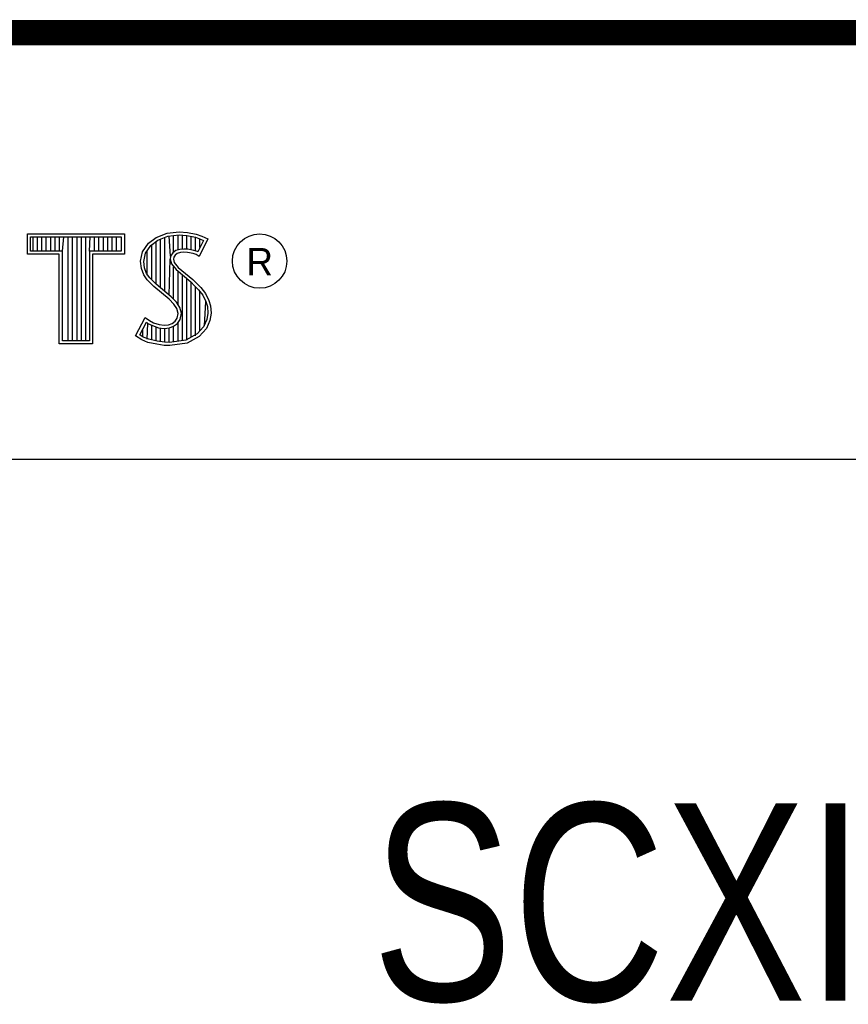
# Model space of a CAD drawing. Header units: inches. Extents: x 0.2 to 16.8, y 0.1 to 10.8.
# Tile 9 of 10: x 14.2 to 14.9, y 1.2 to 2. Entities that reach past the tile are written whole.
import ezdxf

# ---------------------------------------------------------------- set-up
doc = ezdxf.new("R2010")
doc.units = ezdxf.units.IN
doc.header["$LTSCALE"] = 0.935
doc.header["$MEASUREMENT"] = 0
doc.layers.get('0').update_dxf_attribs({"linetype": 'CONTINUOUS'})
doc.styles.get("Standard").update_dxf_attribs({"font": 'txt', "width": 0.8})

msp = doc.modelspace()

# ---------------------------------------------------------------- linework, layer by layer
at = {"color": 2, "linetype": 'CONTINUOUS'}
for p, q in [((13.06524, 1.96953), (16.74504, 1.96953)), ((14.22365, 1.81126), (14.30046, 1.81126)), ((14.22365, 1.79499), (14.22365, 1.81126)), ((14.22618, 1.80873), (14.29793, 1.80873)), ((14.22618, 1.79752), (14.22618, 1.80873)), ((14.22819, 1.79752), (14.22819, 1.80873)), ((14.23167, 1.79752), (14.23167, 1.80873)), ((14.23514, 1.79752), (14.23514, 1.80873)), ((14.23862, 1.79752), (14.23862, 1.80873)), ((14.24209, 1.79752), (14.24209, 1.80873)), ((14.24557, 1.79752), (14.24557, 1.80873)), ((14.24904, 1.79752), (14.24904, 1.80873)), ((14.25137, 1.79752), (14.25252, 1.80873)), ((14.25599, 1.72656), (14.25599, 1.80873)), ((14.25947, 1.72656), (14.25947, 1.80873)), ((14.26295, 1.72656), (14.26295, 1.80873)), ((14.26642, 1.72656), (14.26642, 1.80873)), ((14.2699, 1.72656), (14.2699, 1.80873)), ((14.27274, 1.79752), (14.27337, 1.80873)), ((14.27685, 1.79752), (14.27685, 1.80873)), ((14.28032, 1.79752), (14.28032, 1.80873)), ((14.2838, 1.79752), (14.2838, 1.80873)), ((14.28727, 1.79752), (14.28727, 1.80873)), ((14.29075, 1.79752), (14.29075, 1.80873)), ((14.29422, 1.79752), (14.29422, 1.80873)), ((14.29793, 1.80873), (14.29793, 1.79752)), ((14.30046, 1.81126), (14.30046, 1.79499)), ((14.3194, 1.80385), (14.32555, 1.80834)), ((14.32555, 1.80834), (14.33424, 1.81179)), ((14.32678, 1.80611), (14.33486, 1.80932)), ((14.33245, 1.76552), (14.33245, 1.80836)), ((14.33424, 1.81179), (14.34384, 1.81284)), ((14.33486, 1.80932), (14.34389, 1.81031)), ((14.33704, 1.7936), (14.33593, 1.80943)), ((14.33941, 1.7967), (14.33941, 1.80981)), ((14.34288, 1.79844), (14.34288, 1.81019)), ((14.34384, 1.81284), (14.35029, 1.81239)), ((14.34389, 1.81031), (14.34994, 1.80988)), ((14.34636, 1.79907), (14.34636, 1.81013)), ((14.34983, 1.79906), (14.34983, 1.80989)), ((14.34994, 1.80988), (14.35666, 1.80845)), ((14.35029, 1.81239), (14.35734, 1.81089)), ((14.35331, 1.79848), (14.35331, 1.80917)), ((14.35666, 1.80845), (14.36074, 1.80705)), ((14.35678, 1.79763), (14.35678, 1.80841)), ((14.35734, 1.81089), (14.36169, 1.80939)), ((14.36169, 1.80939), (14.36649, 1.80715)), ((14.31475, 1.79695), (14.3194, 1.80385)), ((14.31713, 1.79596), (14.32125, 1.80207)), ((14.32125, 1.80207), (14.32678, 1.80611)), ((14.32203, 1.77481), (14.32203, 1.80264)), ((14.3255, 1.77133), (14.3255, 1.80518)), ((14.32898, 1.76843), (14.32898, 1.80699)), ((14.36307, 1.80596), (14.35857, 1.79697)), ((14.36649, 1.80715), (14.35959, 1.79335)), ((14.36026, 1.80033), (14.36026, 1.80721)), ((14.36074, 1.80705), (14.36307, 1.80596)), ((14.24884, 1.79499), (14.22365, 1.79499)), ((14.25137, 1.79752), (14.22618, 1.79752)), ((14.24884, 1.72404), (14.24884, 1.79499)), ((14.25137, 1.72656), (14.25137, 1.79752)), ((14.29793, 1.79752), (14.27274, 1.79752)), ((14.27274, 1.79752), (14.27274, 1.72656)), ((14.30046, 1.79499), (14.27527, 1.79499)), ((14.27527, 1.79499), (14.27527, 1.72404)), ((14.31325, 1.78946), (14.31475, 1.79695)), ((14.3158, 1.78934), (14.31713, 1.79596)), ((14.31855, 1.77853), (14.31855, 1.79807)), ((14.33704, 1.7936), (14.33679, 1.7911)), ((14.33867, 1.79617), (14.33704, 1.7936)), ((14.34106, 1.7979), (14.33867, 1.79617)), ((14.33949, 1.79275), (14.33934, 1.79125)), ((14.34054, 1.7944), (14.33949, 1.79275)), ((14.34219, 1.7956), (14.34054, 1.7944)), ((14.34424, 1.79884), (14.34106, 1.7979)), ((14.34474, 1.79635), (14.34219, 1.7956)), ((14.34737, 1.79919), (14.34424, 1.79884)), ((14.34744, 1.79665), (14.34474, 1.79635)), ((14.35061, 1.79902), (14.34737, 1.79919)), ((14.35029, 1.7965), (14.34744, 1.79665)), ((14.35479, 1.7956), (14.35029, 1.7965)), ((14.35542, 1.79805), (14.35061, 1.79902)), ((14.35719, 1.79485), (14.35479, 1.7956)), ((14.35826, 1.79717), (14.35542, 1.79805)), ((14.35959, 1.79335), (14.35719, 1.79485)), ((14.35857, 1.79697), (14.35826, 1.79717)), ((14.31385, 1.78376), (14.31325, 1.78946)), ((14.31633, 1.78435), (14.3158, 1.78934)), ((14.33593, 1.76261), (14.33679, 1.7911)), ((14.33679, 1.7911), (14.33761, 1.78743)), ((14.33761, 1.78743), (14.34129, 1.78287)), ((14.33934, 1.79125), (14.33994, 1.78856)), ((14.33941, 1.75939), (14.33941, 1.7852)), ((14.33994, 1.78856), (14.34309, 1.78466)), ((14.3158, 1.77866), (14.31385, 1.78376)), ((14.3185, 1.77476), (14.3158, 1.77866)), ((14.31805, 1.77985), (14.31633, 1.78435)), ((14.32044, 1.77639), (14.31805, 1.77985)), ((14.34129, 1.78287), (14.35294, 1.77319)), ((14.34288, 1.75517), (14.34288, 1.78155)), ((14.34309, 1.78466), (14.35464, 1.77506)), ((14.34636, 1.72661), (14.34636, 1.77866)), ((14.32375, 1.76952), (14.3185, 1.77476)), ((14.32545, 1.77138), (14.32044, 1.77639)), ((14.33574, 1.75947), (14.32375, 1.76952)), ((14.33745, 1.76134), (14.32545, 1.77138)), ((14.34983, 1.72707), (14.34983, 1.77577)), ((14.35294, 1.77319), (14.35598, 1.77015)), ((14.35331, 1.7293), (14.35331, 1.77282)), ((14.35464, 1.77506), (14.35779, 1.77192)), ((14.35598, 1.77015), (14.35902, 1.76697)), ((14.35678, 1.7306), (14.35678, 1.76931)), ((14.35779, 1.77192), (14.36094, 1.76862)), ((14.35902, 1.76697), (14.36239, 1.76262)), ((14.36026, 1.73444), (14.36026, 1.76537)), ((14.36094, 1.76862), (14.36454, 1.76397)), ((14.36239, 1.76262), (14.36489, 1.75763)), ((14.36454, 1.76397), (14.36724, 1.75857)), ((14.33964, 1.75557), (14.33574, 1.75947)), ((14.34163, 1.75716), (14.33745, 1.76134)), ((14.34189, 1.75198), (14.33964, 1.75557)), ((14.34423, 1.75301), (14.34163, 1.75716)), ((14.36373, 1.73828), (14.36489, 1.75763)), ((14.36489, 1.75763), (14.36609, 1.75375)), ((14.36609, 1.75375), (14.3665, 1.74848)), ((14.36724, 1.75857), (14.36859, 1.75423)), ((14.36859, 1.75423), (14.36904, 1.74838)), ((14.34294, 1.74823), (14.34189, 1.75198)), ((14.34219, 1.74448), (14.34294, 1.74823)), ((14.34554, 1.74833), (14.34423, 1.75301)), ((14.34458, 1.74353), (14.34554, 1.74833)), ((14.3665, 1.74848), (14.3657, 1.7434)), ((14.36904, 1.74838), (14.36814, 1.74268)), ((14.3092, 1.73054), (14.317, 1.74493)), ((14.31252, 1.73136), (14.31784, 1.74119)), ((14.317, 1.74493), (14.3203, 1.74253)), ((14.31784, 1.74119), (14.31898, 1.74036)), ((14.31855, 1.72796), (14.31898, 1.74036)), ((14.31898, 1.74036), (14.32261, 1.73855)), ((14.3203, 1.74253), (14.3236, 1.74088)), ((14.32203, 1.72722), (14.32203, 1.73875)), ((14.32261, 1.73855), (14.32738, 1.7369)), ((14.3236, 1.74088), (14.32795, 1.73938)), ((14.32795, 1.73938), (14.33185, 1.73893)), ((14.33185, 1.73893), (14.33544, 1.73923)), ((14.33544, 1.73923), (14.33814, 1.74028)), ((14.33814, 1.74028), (14.34069, 1.74208)), ((14.33935, 1.73804), (14.34257, 1.74031)), ((14.33941, 1.7257), (14.33941, 1.73806)), ((14.34069, 1.74208), (14.34219, 1.74448)), ((14.34257, 1.74031), (14.34458, 1.74353)), ((14.34288, 1.72615), (14.34288, 1.74053)), ((14.3657, 1.7434), (14.36314, 1.73763)), ((14.36814, 1.74268), (14.36529, 1.73624)), ((14.31415, 1.72724), (14.3092, 1.73054)), ((14.31534, 1.72949), (14.31252, 1.73136)), ((14.31508, 1.72959), (14.31508, 1.73608)), ((14.3255, 1.72642), (14.3255, 1.73755)), ((14.32738, 1.7369), (14.3318, 1.73639)), ((14.32898, 1.7259), (14.32898, 1.73672)), ((14.3318, 1.73639), (14.33602, 1.73675)), ((14.33245, 1.72538), (14.33245, 1.73632)), ((14.33593, 1.72524), (14.33593, 1.73671)), ((14.33602, 1.73675), (14.33935, 1.73804)), ((14.35799, 1.73194), (14.34918, 1.72698)), ((14.36314, 1.73763), (14.35799, 1.73194)), ((14.36529, 1.73624), (14.35959, 1.72994)), ((14.27527, 1.72404), (14.24884, 1.72404)), ((14.27274, 1.72656), (14.25137, 1.72656)), ((14.31895, 1.72529), (14.31415, 1.72724)), ((14.31969, 1.72772), (14.31534, 1.72949)), ((14.326, 1.72379), (14.31895, 1.72529)), ((14.32645, 1.72628), (14.31969, 1.72772)), ((14.332, 1.72289), (14.326, 1.72379)), ((14.33223, 1.72541), (14.32645, 1.72628)), ((14.33634, 1.72274), (14.332, 1.72289)), ((14.33622, 1.72528), (14.33223, 1.72541)), ((14.34918, 1.72698), (14.33622, 1.72528)), ((14.34999, 1.72454), (14.33634, 1.72274)), ((14.35959, 1.72994), (14.34999, 1.72454)), ((13.06532, 1.63288), (16.75003, 1.63288))]:
    msp.add_line(p, q, dxfattribs=at)
at = {"color": 7, "linetype": 'CONTINUOUS', "const_width": 0.02}
msp.add_lwpolyline([(11.47181, 1.97017), (16.75, 1.97072)], dxfattribs=at)
at = {"color": 2, "linetype": 'CONTINUOUS'}
msp.add_circle((14.40744, 1.78964), 0.02154, dxfattribs=at)

# ---------------------------------------------------------------- texts
msp.add_text('R', height=0.02174, dxfattribs=at).set_placement((14.39705, 1.77824))
at = {"color": 7, "linetype": 'CONTINUOUS', "insert": (14.90514, 1.36034), "char_height": 0.15625, "width": 1.125, "attachment_point": 2}
msp.add_mtext('SCXI-1194\\P ', dxfattribs=at)

doc.saveas('drawing.dxf')
